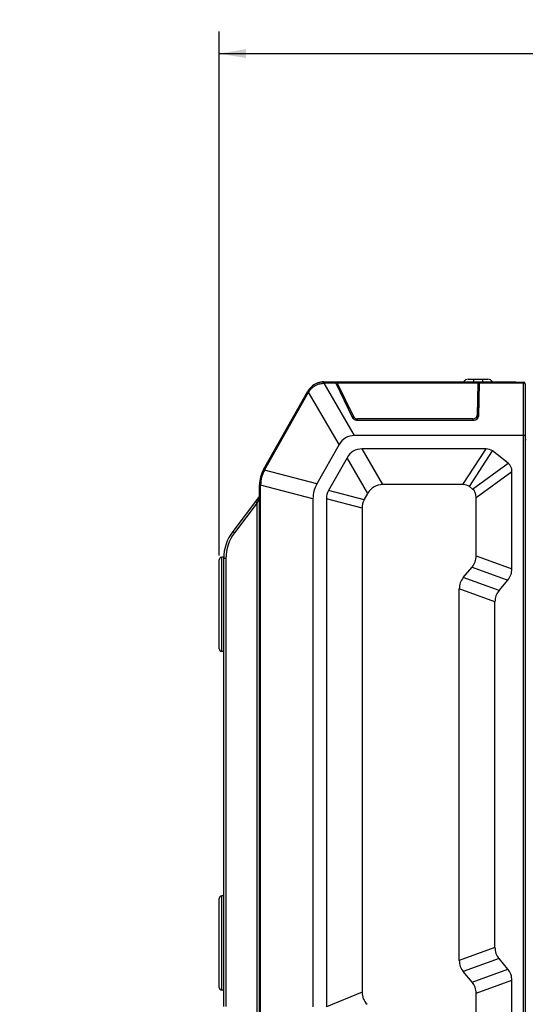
# Model space of a CAD drawing. Header units: millimetres. Extents: x 55 to 506, y 15 to 401.
# Tile 12 of 23: x 236 to 293, y 181 to 292. Entities that reach past the tile are written whole.
import ezdxf
from ezdxf.enums import TextEntityAlignment as Align

# ---------------------------------------------------------------- set-up
doc = ezdxf.new("R2010")
doc.units = ezdxf.units.MM
doc.header["$LTSCALE"] = 32.67
doc.layers.get('0').update_dxf_attribs({"linetype": 'CONTINUOUS'})
doc.layers.add('00_COMPONENTS', color=7, linetype='CONTINUOUS')
doc.layers.add('51__DRAFT_DIMS', color=7, linetype='CONTINUOUS')
doc.styles.get("Standard").update_dxf_attribs({"font": 'simfang.ttf'})
doc.dimstyles.new('DIMSTYLE_1', dxfattribs={"dimtxt": 3, "dimasz": 3, "dimexe": 2.5, "dimexo": 0.5, "dimgap": 0.75, "dimtad": 1, "dimdec": 1, "dimdsep": 46, "dimtxsty": 'STANDARD', "dimblk": '_FILLED', "dimblk1": '_FILLED', "dimblk2": '_FILLED', "dimcen": 0.09, "dimclrt": 3, "dimazin": 2, "dimtp": 0.3, "dimtm": 0.3, "dimtfac": 1, "dimtdec": 1, "dimtofl": 0, "dimtmove": 0, "dimatfit": 3, "dimldrblk": '_FILLED', "dimfxl": 1, "dimtolj": 1, "dimarcsym": 0})
doc.dimstyles.new('DIMSTYLE_3', dxfattribs={"dimtxt": 3, "dimasz": 3, "dimexe": 2.5, "dimexo": 0.5, "dimgap": 0.75, "dimtad": 1, "dimdec": 1, "dimdsep": 46, "dimtxsty": 'STANDARD', "dimblk": '_FILLED', "dimblk1": '_FILLED', "dimblk2": '_FILLED', "dimcen": 0.09, "dimclrt": 3, "dimazin": 2, "dimtp": 0.5, "dimtm": 0.5, "dimtfac": 1, "dimtdec": 1, "dimtofl": 0, "dimtmove": 0, "dimatfit": 3, "dimldrblk": '_FILLED', "dimfxl": 1, "dimtolj": 1, "dimarcsym": 0})

# ---------------------------------------------------------------- blocks, each defined once
blk = doc.blocks.new('_FILLED')
at = {"color": 0, "linetype": 'ByBlock'}
blk.add_solid([(0, 0), (-1, 0.167), (-1, -0.167)], dxfattribs=at)
blk = doc.blocks.new('*D3')
at = {"layer": '51__DRAFT_DIMS', "color": 4, "transparency": 16777216}
for p, q in [((368.73, 196.57), (368.73, 140.62)), ((236.36, 164.48), (236.36, 140.62)), ((236.36, 143.12), (302.54, 143.12)), ((368.73, 143.12), (302.54, 143.12))]:
    blk.add_line(p, q, dxfattribs=at)
at = {"layer": '51__DRAFT_DIMS', "color": 4, "transparency": 16777216, "xscale": 3, "yscale": 3, "zscale": 3, "rotation": 180}
blk.add_blockref('_FILLED', (236.36, 143.12), dxfattribs=at)
at = {"layer": '51__DRAFT_DIMS', "color": 4, "transparency": 16777216, "xscale": 3, "yscale": 3, "zscale": 3}
blk.add_blockref('_FILLED', (368.73, 143.12), dxfattribs=at)
at = {"layer": '51__DRAFT_DIMS', "color": 3, "transparency": 16777216}
blk.add_text('132.4', height=3, dxfattribs=at).set_placement((302.54, 143.87), align=Align.CENTER)
blk = doc.blocks.new('*D5')
at = {"layer": '51__DRAFT_DIMS', "color": 4, "transparency": 16777216}
for p, q in [((258.73, 231.77), (258.73, 290.57)), ((368.73, 251.07), (368.73, 290.57)), ((258.73, 288.07), (313.73, 288.07)), ((368.73, 288.07), (313.73, 288.07))]:
    blk.add_line(p, q, dxfattribs=at)
at = {"layer": '51__DRAFT_DIMS', "color": 4, "transparency": 16777216, "xscale": 3, "yscale": 3, "zscale": 3, "rotation": 180}
blk.add_blockref('_FILLED', (258.73, 288.07), dxfattribs=at)
at = {"layer": '51__DRAFT_DIMS', "color": 4, "transparency": 16777216, "xscale": 3, "yscale": 3, "zscale": 3}
blk.add_blockref('_FILLED', (368.73, 288.07), dxfattribs=at)
at = {"layer": '51__DRAFT_DIMS', "color": 3, "transparency": 16777216}
blk.add_text('110', height=3, dxfattribs=at).set_placement((313.73, 288.82), align=Align.CENTER)

msp = doc.modelspace()

# ---------------------------------------------------------------- linework, layer by layer
at = {"layer": '00_COMPONENTS', "color": 4}
for p, q in [((270.39, 251.089), (270.471, 251.091)), ((270.419, 251.25), (270.419, 251.225)), ((270.471, 251.225), (270.471, 251.091)), ((273.895, 245.225), (270.471, 251.091)), ((271.775, 251.091), (270.471, 251.091)), ((287.699, 251.091), (271.937, 251.091)), ((287.228, 251.55), (287.228, 251.25)), ((287.738, 249.832), (287.791, 251.225)), ((292.828, 251.091), (287.849, 251.091)), ((288.228, 251.55), (288.228, 251.25)), ((290.128, 251.225), (290.128, 251.25)), ((292.828, 163.225), (292.828, 251.225)), ((263.806, 241.354), (268.733, 250.076)), ((268.616, 250.142), (268.733, 250.076)), ((268.733, 250.076), (268.775, 250.146)), ((272.157, 244.21), (268.733, 250.076)), ((287.678, 249.656), (287.707, 249.684)), ((287.738, 249.832), (287.707, 249.392)), ((273.744, 247.111), (273.76, 247.35)), ((274.215, 246.966), (274.224, 247.091)), ((287.146, 247.091), (287.135, 246.966)), ((293.128, 244.74), (293.028, 244.74)), ((277.072, 239.725), (274.738, 243.725)), ((286.03, 239.725), (288.625, 243.725)), ((286.773, 239.492), (289.368, 243.492)), ((275.383, 238.739), (273.048, 242.739)), ((287.118, 239.223), (291.118, 242.125)), ((263.69, 241.42), (263.806, 241.354)), ((263.796, 241.337), (263.806, 241.354)), ((269.673, 239.812), (263.806, 241.354)), ((287.528, 238.289), (291.528, 241.192)), ((263.228, 239.663), (263.361, 239.663)), ((263.361, 239.663), (263.362, 239.683)), ((263.361, 178.705), (263.361, 239.663)), ((269.228, 238.121), (263.361, 239.663)), ((274.979, 238.023), (270.979, 239.075)), ((262.97, 237.679), (260.428, 234.311)), ((263.243, 238.344), (262.97, 237.679)), ((262.97, 178.705), (262.97, 237.679)), ((263.243, 178.705), (263.243, 238.344)), ((274.728, 237.069), (270.728, 238.12)), ((258.997, 221.017), (258.997, 231.573)), ((259.469, 231.45), (259.228, 231.45)), ((259.469, 231.45), (259.469, 181.174)), ((287.528, 231.717), (291.528, 230.261)), ((287.074, 230.47), (291.074, 229.014)), ((290.082, 227.831), (286.082, 229.287)), ((289.628, 226.584), (285.628, 228.04)), ((258.997, 183.017), (258.997, 193.573)), ((289.628, 187.795), (285.628, 186.339)), ((290.082, 186.548), (286.082, 185.092)), ((287.074, 183.91), (291.074, 185.366)), ((287.528, 182.663), (291.528, 184.119)), ((274.728, 182.792), (270.728, 181.135))]:
    msp.add_line(p, q, dxfattribs=at)
at = {"layer": '00_COMPONENTS', "color": 7}
for p, q in [((270.395, 251.225), (292.828, 251.225)), ((270.419, 251.25), (291.978, 251.25)), ((271.775, 251.091), (273.659, 247.226)), ((271.937, 251.091), (273.76, 247.35)), ((286.637, 251.55), (288.819, 251.55)), ((287.699, 251.091), (287.647, 247.502)), ((287.849, 251.091), (287.795, 247.377)), ((291.978, 251.225), (291.978, 251.25)), ((293.028, 251.025), (293.028, 163.425)), ((263.68, 241.403), (268.654, 250.208)), ((287.707, 249.392), (287.707, 249.684)), ((287.707, 247.146), (287.707, 249.392)), ((287.645, 247.475), (287.607, 247.057)), ((274.123, 246.966), (287.294, 246.966)), ((287.146, 247.091), (274.224, 247.091)), ((292.828, 245.225), (273.895, 245.225)), ((272.157, 244.21), (269.673, 239.812)), ((288.625, 243.725), (274.738, 243.725)), ((291.118, 242.125), (289.368, 243.492)), ((273.048, 242.739), (270.979, 239.075)), ((291.528, 230.261), (291.528, 241.192)), ((286.03, 239.725), (277.072, 239.725)), ((263.228, 238.404), (263.228, 239.682)), ((274.979, 238.023), (275.383, 238.739)), ((287.118, 239.223), (286.773, 239.492)), ((263.228, 238.425), (260.237, 234.462)), ((269.228, 238.121), (269.228, 181.135)), ((270.728, 238.12), (270.728, 181.135)), ((287.528, 231.717), (287.528, 238.289)), ((274.728, 237.069), (274.728, 182.792)), ((258.728, 221.315), (258.728, 231.275)), ((259.23, 231.598), (258.997, 231.573)), ((259.228, 181.174), (259.228, 231.502)), ((286.082, 229.287), (287.074, 230.47)), ((290.082, 227.831), (291.074, 229.014)), ((285.628, 186.339), (285.628, 228.04)), ((289.628, 187.795), (289.628, 226.584)), ((259.228, 220.992), (258.997, 221.017)), ((259.228, 193.597), (258.997, 193.573)), ((258.728, 183.315), (258.728, 193.275)), ((291.074, 185.366), (290.082, 186.548)), ((287.074, 183.91), (286.082, 185.092)), ((291.528, 173.238), (291.528, 184.119)), ((259.228, 182.992), (258.997, 183.017)), ((287.528, 176.141), (287.528, 182.663))]:
    msp.add_line(p, q, dxfattribs=at)
for centre, radius, start, end in [((270.395, 249.225), 2, 90, 150.54083), ((270.419, 249.275), 1.975, 90, 128.66968), ((286.637, 250.925), 0.625, 90, 148.66775), ((288.819, 250.925), 0.625, 31.33225, 90), ((292.828, 251.025), 0.2, 0, 90), ((266.728, 239.682), 3.5, 150.54083, 180), ((264.228, 231.45), 5, 142.95753, 180), ((259.028, 231.275), 0.3, 96, 180), ((259.028, 221.315), 0.3, 180, 264), ((259.028, 193.275), 0.3, 96, 180), ((259.028, 183.315), 0.3, 180, 264)]:
    msp.add_arc(centre, radius, start, end, dxfattribs=at)
at = {"layer": '00_COMPONENTS', "color": 4}
for centre, radius, start, end in [((266.84, 239.653), 3.478, 151.04127, 179.49956), ((264.219, 231.45), 4.75, 142.95753, 180)]:
    msp.add_arc(centre, radius, start, end, dxfattribs=at)
at = {"layer": '00_COMPONENTS', "color": 7}
for centre, major_axis, ratio, start_param, end_param in [((271.764, 250.925), (-0.101, 0.299), 0.2320744, -1.060659, -0.0778652), ((271.926, 250.925), (-0.101, 0.299), 0.2320722, -1.0606587, -0.077865), ((287.684, 250.925), (0.012, 0.3), 0.0356538, -0.9814242, 0.0013695), ((287.834, 250.925), (0.012, 0.3), 0.0356562, -0.9814241, 0.0013697), ((287.206, 249.684), (0.501, 0.001), 0.6806146, -0.0011791, 0.3264455), ((287.206, 249.391), (0.501, 0.001), 0.6806146, -0.0011791, 0.3511016), ((287.146, 247.507), (0.501, 0), 0.8309708, -1.5707962, -0.0120964), ((274.123, 247.382), (0.5, 0), 0.8314424, -2.7566242, -1.5707998), ((274.224, 247.507), (0.5, 0), 0.8314425, -2.7566235, -1.5707962), ((287.294, 247.382), (0.501, 0), 0.8309707, 4.7123855, 6.2710886), ((276.518, 238.735), (3.637, -6.231), 0.498973, 2.8582004, 3.4249849), ((292.857, 210.74), (-19.108, 32.737), 0.2110506, -0.1225644, 0.1225644), ((276.035, 223.109), (13.26, 20.435), 0.2052532, -0.0180324, 0.1324051), ((270.912, 227.112), (20.405, 14.808), 0.1983189, -0.1429334, 0.0569276), ((280.405, 236.086), (11.065, -2.909), 0.5418874, 3.0000842, 3.2831011), ((295.192, 206.74), (19.108, -32.737), 0.2110506, 3.0190283, 3.2641571), ((273.44, 219.109), (-13.26, -20.435), 0.2052532, 3.1235602, 3.2739978), ((303.713, 229.959), (32.922, -8.655), 0.2350123, 3.079887, 3.2032983), ((266.912, 224.209), (-20.405, -14.808), 0.1983189, 2.9986593, 3.1985203), ((307.713, 228.907), (32.922, -8.655), 0.2350123, 3.079887, 3.2032983), ((254.543, 243.016), (-32.871, 11.964), 0.2286971, 3.0585452, 3.2246402), ((258.543, 241.56), (32.871, -11.964), 0.2286971, -0.0830475, 0.0830475), ((318.613, 216.741), (32.871, -11.964), 0.2286971, 3.0585452, 3.2246402), ((322.613, 215.285), (32.871, -11.964), 0.2286971, 3.0585452, 3.2246402), ((322.613, 199.095), (32.871, 11.964), 0.2286971, 3.0585452, 3.2246402), ((318.613, 197.639), (32.871, 11.964), 0.2286971, 3.0585452, 3.2246402), ((258.543, 172.819), (32.871, 11.964), 0.2286971, -0.0830475, 0.0830475), ((254.543, 171.363), (-32.871, -11.964), 0.2286971, 3.0585452, 3.2246402), ((307.713, 195.651), (32.842, 13.604), 0.2250451, 3.0486445, 3.2345408)]:
    msp.add_ellipse(centre, major_axis=major_axis, ratio=ratio, start_param=start_param, end_param=end_param, dxfattribs=at)
at = {"layer": '00_COMPONENTS', "color": 4}
for points, knots in [([(268.775, 250.146), (268.858, 250.285), (269.062, 250.542), (269.453, 250.84), (269.904, 251.033), (270.228, 251.084), (270.39, 251.089)], [0, 0, 0, 0, 0.249986, 0.4999981, 0.7500101, 1, 1, 1, 1]), ([(270.395, 251.225), (270.395, 251.225), (270.395, 251.224), (270.394, 251.222), (270.394, 251.219), (270.394, 251.215), (270.393, 251.21), (270.393, 251.201), (270.392, 251.187), (270.391, 251.168), (270.391, 251.144), (270.39, 251.118), (270.39, 251.099), (270.39, 251.089)], [0, 0, 0, 0, 0.0052097, 0.0182436, 0.0395362, 0.0690819, 0.1067966, 0.15255, 0.2674561, 0.4120727, 0.584181, 0.7811772, 1, 1, 1, 1]), ([(293.028, 250.98), (293.028, 250.988), (293.025, 251.003), (293.013, 251.024), (292.994, 251.043), (292.959, 251.067), (292.902, 251.086), (292.854, 251.091), (292.828, 251.091)], [0, 0, 0, 0, 0.08844, 0.183869, 0.2910298, 0.4118113, 0.6902092, 1, 1, 1, 1]), ([(268.654, 250.208), (268.654, 250.209), (268.655, 250.208), (268.656, 250.208), (268.659, 250.207), (268.663, 250.205), (268.668, 250.203), (268.676, 250.199), (268.688, 250.193), (268.705, 250.184), (268.726, 250.173), (268.75, 250.16), (268.766, 250.151), (268.775, 250.146)], [0, 0, 0, 0, 0.0052097, 0.0182436, 0.0395362, 0.0690819, 0.1067966, 0.15255, 0.2674561, 0.4120727, 0.584181, 0.7811772, 1, 1, 1, 1]), ([(263.68, 241.403), (263.68, 241.403), (263.681, 241.403), (263.681, 241.403), (263.682, 241.403), (263.683, 241.402), (263.685, 241.4), (263.688, 241.398), (263.693, 241.396), (263.698, 241.393), (263.704, 241.389), (263.714, 241.384), (263.729, 241.375), (263.749, 241.364), (263.772, 241.351), (263.788, 241.342), (263.796, 241.337)], [0, 0, 0, 0, 0.0010906, 0.0042782, 0.0095743, 0.0169768, 0.0380804, 0.0675076, 0.1051496, 0.1508662, 0.20448, 0.2657952, 0.4105654, 0.5829794, 0.780465, 1, 1, 1, 1]), ([(263.228, 239.682), (263.228, 239.682), (263.228, 239.682), (263.229, 239.682), (263.229, 239.682), (263.231, 239.682), (263.233, 239.682), (263.237, 239.682), (263.242, 239.682), (263.248, 239.682), (263.256, 239.682), (263.267, 239.683), (263.284, 239.683), (263.307, 239.683), (263.333, 239.683), (263.352, 239.683), (263.362, 239.683)], [0, 0, 0, 0, 0.0010906, 0.0042782, 0.0095743, 0.0169768, 0.0380804, 0.0675076, 0.1051496, 0.1508662, 0.20448, 0.2657952, 0.4105654, 0.5829794, 0.780465, 1, 1, 1, 1]), ([(262.97, 237.679), (262.957, 237.689), (262.932, 237.707), (262.896, 237.735), (262.863, 237.76), (262.838, 237.78), (262.821, 237.794), (262.81, 237.802), (262.801, 237.81), (262.793, 237.817), (262.787, 237.822), (262.783, 237.825), (262.781, 237.827), (262.779, 237.828), (262.779, 237.829), (262.779, 237.83), (262.779, 237.83)], [0, 0, 0, 0, 0.1963684, 0.3843862, 0.5571029, 0.7081107, 0.77369, 0.8318202, 0.8819625, 0.9236562, 0.9565188, 0.9802553, 0.9886408, 0.9946869, 0.9984149, 1, 1, 1, 1]), ([(260.428, 234.311), (260.415, 234.321), (260.39, 234.34), (260.354, 234.367), (260.322, 234.392), (260.297, 234.412), (260.279, 234.426), (260.268, 234.435), (260.259, 234.442), (260.251, 234.449), (260.245, 234.454), (260.241, 234.457), (260.239, 234.459), (260.238, 234.461), (260.237, 234.461), (260.237, 234.462), (260.237, 234.462)], [0, 0, 0, 0, 0.1963684, 0.3843862, 0.5571029, 0.7081107, 0.77369, 0.8318202, 0.8819625, 0.9236562, 0.9565188, 0.9802553, 0.9886408, 0.9946869, 0.9984149, 1, 1, 1, 1])]:
    msp.add_open_spline(points, degree=3, knots=knots, dxfattribs=at)
at = {"layer": '00_COMPONENTS', "color": 7}
for points, knots in [([(287.738, 249.832), (287.737, 249.84), (287.734, 249.855), (287.723, 249.877), (287.705, 249.898), (287.69, 249.911), (287.682, 249.918)], [0, 0, 0, 0, 0.2102444, 0.4406068, 0.7016654, 1, 1, 1, 1]), ([(293.028, 245.164), (293.028, 245.168), (293.024, 245.177), (293.012, 245.189), (292.994, 245.199), (292.969, 245.208), (292.939, 245.215), (292.905, 245.22), (292.867, 245.224), (292.841, 245.225), (292.828, 245.225)], [0, 0, 0, 0, 0.0553893, 0.1267964, 0.221408, 0.3405235, 0.4824237, 0.6433847, 0.8180834, 1, 1, 1, 1]), ([(263.228, 238.404), (263.228, 238.395), (263.231, 238.374), (263.239, 238.355), (263.243, 238.344)], [0, 0, 0, 0, 0.457996, 1, 1, 1, 1])]:
    msp.add_open_spline(points, degree=3, knots=knots, dxfattribs=at)

# ---------------------------------------------------------------- dimensions: what is measured, and where the dimension line sits
at = {"layer": '51__DRAFT_DIMS', "color": 4}
dim = msp.add_linear_dim(base=(368.728, 288.073), p1=(258.728, 231.275), p2=(368.728, 250.575), dimstyle='DIMSTYLE_1', dxfattribs=at)
dim.commit()
dim.dimension.update_dxf_attribs({"geometry": '*D5', "text_midpoint": (313.839, 288.073), "dimtype": 160})
dim = msp.add_linear_dim(base=(236.358, 143.121), p1=(368.728, 197.075), p2=(236.358, 164.978), angle=180, dimstyle='DIMSTYLE_3', dxfattribs=at)
dim.commit()
dim.dimension.update_dxf_attribs({"geometry": '*D3', "text_midpoint": (302.678, 143.121), "dimtype": 160})

doc.saveas('drawing.dxf')
